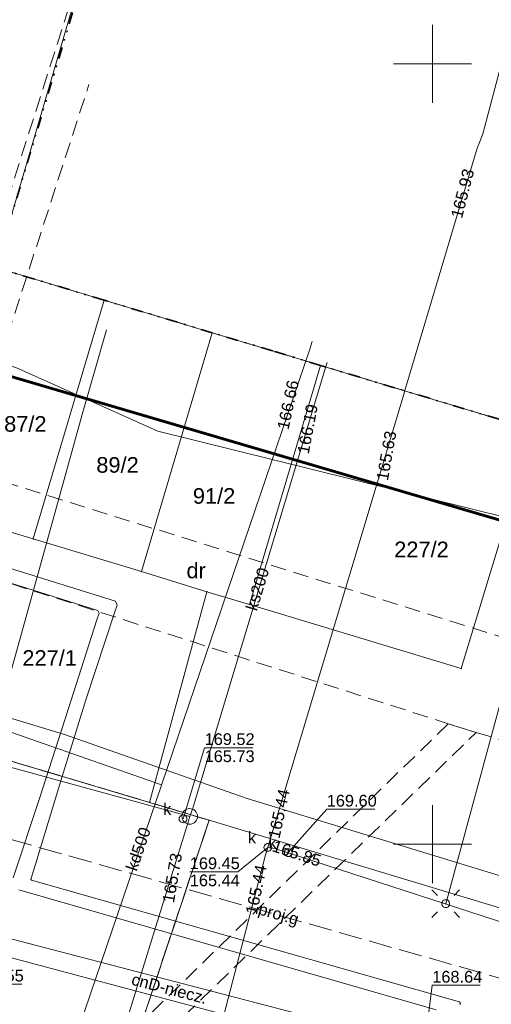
# Model space of a CAD drawing. Extents: x 7503703 to 7518012, y 5690450 to 5705715.
# Tile 14 of 50: x 7512524 to 7512554, y 5696940 to 5697003. Entities that reach past the tile are written whole.
import ezdxf
from ezdxf.enums import TextEntityAlignment as Align

# ---------------------------------------------------------------- set-up
doc = ezdxf.new("R2010")
doc.units = 0
for name, pattern in [('DWUKROPK1_5-3', [2.23, 0.75, -0.46, 0.05, -0.46, 0.05, -0.46]), ('PRZER1-1', [1, 0.5, -0.5]), ('PRZER2-1', [1.5, 1, -0.5]), ('PRZER3-1', [2, 1.5, -0.5])]:
    doc.linetypes.add(name, pattern=pattern)
doc.layers.get('0').update_dxf_attribs({"linetype": 'CONTINUOUS'})
for name, color, linetype, lineweight in [('EGDE', 7, 'CONTINUOUS', 18), ('EGDE_O', 7, 'CONTINUOUS', 18), ('EGPG', 7, 'CONTINUOUS', 18), ('GESGPB', 7, 'CONTINUOUS', 35), ('GOSRBG', 7, 'CONTINUOUS', 18), ('GUPPRZ_O', 7, 'CONTINUOUS', 18), ('OTKC', 7, 'CONTINUOUS', 18), ('Ramka sekcyjna', 7, 'CONTINUOUS', 18), ('SUEO', 7, 'CONTINUOUS', 18), ('SUPK', 7, 'CONTINUOUS', 18), ('SUPP', 7, 'CONTINUOUS', 18), ('SUPW', 7, 'CONTINUOUS', 18), ('SUPW_O', 7, 'CONTINUOUS', 18)]:
    doc.layers.add(name, color=color, linetype=linetype, lineweight=lineweight)
for name, color, linetype, lineweight, true_color in [('EGUG', 96, 'CONTINUOUS', 18, 0x008000), ('EGUG_O', 96, 'CONTINUOUS', 18, 0x008000), ('GESKLU', 96, 'CONTINUOUS', 18, 0x008000), ('GESKLU_O', 96, 'CONTINUOUS', 18, 0x008000), ('SUCP', 212, 'CONTINUOUS', 18, 0xd200d2), ('SUCP_O', 212, 'CONTINUOUS', 18, 0xd200d2), ('SUEP', 1, 'CONTINUOUS', 18, 0xff0000), ('SUGP', 52, 'CONTINUOUS', 18, 0xbfbf00), ('SUGP_O', 52, 'CONTINUOUS', 18, 0xbfbf00), ('SUKP', 36, 'CONTINUOUS', 18, 0x803300), ('SUKP_O', 36, 'CONTINUOUS', 18, 0x803300), ('SUWP', 5, 'CONTINUOUS', 18, 0x0000ff)]:
    doc.layers.add(name, color=color, linetype=linetype, lineweight=lineweight, true_color=true_color)
doc.styles.add('Arial', font='arial.ttf')

# ---------------------------------------------------------------- blocks, each defined once
blk = doc.blocks.new('D_GUPELA2')
blk.add_hatch(color=0).paths.add_polyline_path([(-0.001087, 0.044987), (0.011881, 0.043403), (0.021281, 0.03965), (0.030065, 0.033482), (0.038133, 0.023893), (0.043117, 0.012881), (0.044986, 0.001113), (0.044323, -0.007777), (0.040557, -0.019497), (0.033417, -0.030138), (0.024849, -0.037517), (0.013788, -0.042836), (0.002013, -0.044955), (-0.00982, -0.043916), (-0.020466, -0.040077), (-0.029541, -0.033946), (-0.036867, -0.025804), (-0.04187, -0.01649), (-0.04461, -0.005909), (-0.044532, 0.006476), (-0.041285, 0.017903), (-0.034764, 0.028574), (-0.024479, 0.03776), (-0.013449, 0.042943)])
at = {"color": 0}
for points in [[(-0.883883, 0.883883), (-0.53033, 0.53033)], [(0.883883, 0.883883), (0.53033, 0.53033)], [(-0.883883, -0.883883), (-0.53033, -0.53033)], [(0.883883, -0.883883), (0.53033, -0.53033)]]:
    blk.add_lwpolyline(points, dxfattribs=at)
blk = doc.blocks.new('D_GUPELA1')
at = {"color": 0}
blk.add_lwpolyline([(0, 0.25), (0.064705, 0.241481), (0.125, 0.216506), (0.176777, 0.176777), (0.216506, 0.125), (0.241481, 0.064705), (0.25, 0), (0.241481, -0.064705), (0.216506, -0.125), (0.176777, -0.176777), (0.125, -0.216506), (0.064705, -0.241481), (0, -0.25), (-0.064705, -0.241481), (-0.125, -0.216506), (-0.176777, -0.176777), (-0.216506, -0.125), (-0.241481, -0.064705), (-0.25, 0), (-0.241481, 0.064705), (-0.216506, 0.125), (-0.176777, 0.176777), (-0.125, 0.216506), (-0.064705, 0.241481)], close=True, dxfattribs=at)
blk = doc.blocks.new('D_GUPIWZ1_1')
at = {"color": 0}
blk.add_lwpolyline([(0, 0.25), (0.064705, 0.241481), (0.125, 0.216506), (0.176777, 0.176777), (0.216506, 0.125), (0.241481, 0.064705), (0.25, 0), (0.241481, -0.064705), (0.216506, -0.125), (0.176777, -0.176777), (0.125, -0.216506), (0.064705, -0.241481), (0, -0.25), (-0.064705, -0.241481), (-0.125, -0.216506), (-0.176777, -0.176777), (-0.216506, -0.125), (-0.241481, -0.064705), (-0.25, 0), (-0.241481, 0.064705), (-0.216506, 0.125), (-0.176777, 0.176777), (-0.125, 0.216506), (-0.064705, 0.241481)], close=True, dxfattribs=at)
blk = doc.blocks.new('D_GUPISN1')
at = {"color": 0}
blk.add_lwpolyline([(0, 0.25), (0.064705, 0.241481), (0.125, 0.216506), (0.176777, 0.176777), (0.216506, 0.125), (0.241481, 0.064705), (0.25, 0), (0.241481, -0.064705), (0.216506, -0.125), (0.176777, -0.176777), (0.125, -0.216506), (0.064705, -0.241481), (0, -0.25), (-0.064705, -0.241481), (-0.125, -0.216506), (-0.176777, -0.176777), (-0.216506, -0.125), (-0.241481, -0.064705), (-0.25, 0), (-0.241481, 0.064705), (-0.216506, 0.125), (-0.176777, 0.176777), (-0.125, 0.216506), (-0.064705, 0.241481)], close=True, dxfattribs=at)
blk = doc.blocks.new('D_GEPPGD1_2')
blk.add_hatch(color=0).paths.add_polyline_path([(0, -0.045), (0.013906, -0.042798), (0.02645, -0.036406), (0.036406, -0.02645), (0.042798, -0.013906), (0.045, 0), (0.042798, 0.013906), (0.036406, 0.02645), (0.02645, 0.036406), (0.013906, 0.042798), (0, 0.045), (-0.013906, 0.042798), (-0.02645, 0.036406), (-0.036406, 0.02645), (-0.042798, 0.013906), (-0.045, 0), (-0.042798, -0.013906), (-0.036406, -0.02645), (-0.02645, -0.036406), (-0.013906, -0.042798)])

msp = doc.modelspace()

# ---------------------------------------------------------------- linework, layer by layer
at = {"layer": 'EGDE', "color": 7, "linetype": 'Continuous', "lineweight": 18, "elevation": 10.22}
for points in [[(7512450.288, 5696996.998), (7512458.488, 5697009.297), (7512464.168, 5697027.425), (7512477.707, 5697023.195), (7512528.033, 5697007.436), (7512521.993, 5696986.957), (7512517.473, 5696971.639), (7512515.053, 5696963.509), (7512446.498, 5696985.069)], [(7512524.392, 5696969.559), (7512528.932, 5696984.867), (7512521.993, 5696986.957), (7512517.473, 5696971.639)], [(7512531.332, 5696967.469), (7512535.872, 5696982.778), (7512528.932, 5696984.867), (7512524.392, 5696969.559)], [(7512539.742, 5696981.618), (7512535.872, 5696982.778), (7512531.332, 5696967.469), (7512535.532, 5696966.179), (7512538.271, 5696965.369), (7512542.821, 5696980.678)], [(7512551.84, 5696961.249), (7512556.49, 5696976.558), (7512556.06, 5696976.688), (7512542.821, 5696980.678), (7512538.271, 5696965.369)], [(7512574.438, 5696934.651), (7512583.538, 5696965.698), (7512584.278, 5696968.198), (7512556.49, 5696976.558), (7512551.84, 5696961.249), (7512538.271, 5696965.369), (7512535.532, 5696966.179), (7512531.842, 5696952.68), (7512535.671, 5696951.53), (7512557.91, 5696944.83), (7512564.42, 5696967.52), (7512577.43, 5696963.91), (7512570.82, 5696940.94), (7512573.008, 5696940.281), (7512569.878, 5696931.192), (7512645.12, 5696910.644), (7512661.518, 5696906.166), (7512689.851, 5696898.43), (7512693.481, 5696901.899), (7512621.024, 5696921.693), (7512615.084, 5696923.452)], [(7512531.842, 5696952.68), (7512535.532, 5696966.179), (7512531.332, 5696967.469), (7512524.392, 5696969.559), (7512517.473, 5696971.639), (7512515.053, 5696963.509), (7512513.453, 5696958.15)], [(7512505.031, 5696844.74), (7512516.191, 5696880.777), (7512513.852, 5696881.496), (7512530.201, 5696935.092), (7512535.671, 5696951.53), (7512531.842, 5696952.68), (7512513.453, 5696958.15), (7512503.263, 5696923.853), (7512491.993, 5696885.936), (7512483.403, 5696857.039), (7512465.93, 5696798.606), (7512491.201, 5696791.176), (7512493.631, 5696790.406), (7512491.11, 5696792.39), (7512506.761, 5696844.17)], [(7512569.878, 5696931.192), (7512573.008, 5696940.281), (7512570.82, 5696940.94), (7512557.91, 5696944.83), (7512535.671, 5696951.53), (7512530.201, 5696935.092), (7512565.018, 5696925.132), (7512623.01, 5696908.62), (7512643.01, 5696902.925), (7512645.12, 5696910.644)]]:
    msp.add_lwpolyline(points, close=True, dxfattribs=at)
at = {"layer": 'EGUG', "color": 96, "linetype": 'PRZER1-1', "lineweight": 18, "true_color": 0x008000, "elevation": 10.08}
for points in [[(7512565.018, 5696925.132), (7512530.201, 5696935.092), (7512535.671, 5696951.53), (7512531.842, 5696952.68), (7512513.453, 5696958.15), (7512515.053, 5696963.509), (7512517.473, 5696971.639), (7512510.504, 5696973.739), (7512505.294, 5696975.308), (7512468.957, 5696986.258), (7512468.577, 5696992.578), (7512466.157, 5696993.298), (7512450.846, 5696997.834), (7512430.209, 5697003.948), (7512429.699, 5697002.438), (7512376.2, 5697019.1)], [(7512456.471, 5697006.271), (7512471.387, 5697001.587), (7512473.157, 5697001.257), (7512509.884, 5696990.617), (7512515.054, 5696989.057), (7512521.993, 5696986.957), (7512528.932, 5696984.867), (7512535.872, 5696982.778), (7512539.742, 5696981.618), (7512542.821, 5696980.678), (7512556.06, 5696976.688)]]:
    msp.add_lwpolyline(points, dxfattribs=at)
msp.add_lwpolyline([(7512513.453, 5696958.15), (7512531.842, 5696952.68), (7512535.671, 5696951.53), (7512530.201, 5696935.092), (7512513.852, 5696881.496), (7512516.191, 5696880.777), (7512505.031, 5696844.74), (7512506.761, 5696844.17), (7512491.11, 5696792.39), (7512493.631, 5696790.406), (7512491.201, 5696791.176), (7512465.93, 5696798.606), (7512483.403, 5696857.039), (7512491.993, 5696885.936), (7512503.263, 5696923.853)], close=True, dxfattribs=at)
at = {"layer": 'GESGPB', "color": 7, "linetype": 'DWUKROPK1_5-3', "lineweight": 35, "elevation": 10.1}
for points in [[(7512599.331, 5697115.344), (7512556.49, 5696976.558), (7512542.821, 5696980.678), (7512539.742, 5696981.618), (7512535.872, 5696982.778), (7512528.932, 5696984.867), (7512521.993, 5696986.957), (7512517.453, 5696971.649), (7512513.453, 5696958.15), (7512506.043, 5696933.272), (7512834.022, 5696832.038), (7512839.07, 5696834.82), (7512845.963, 5696838.599), (7512853.095, 5696845.399), (7512853.94, 5696848.24), (7512867.188, 5696892.527), (7512874.83, 5696917.94), (7512878.731, 5696930.93), (7512790.055, 5696979.375), (7512630.836, 5697066.378), (7512611.809, 5697119.393)], [(7512529.414, 5697011.575), (7512459.178, 5697032.735), (7512448.708, 5696998.468), (7512442.528, 5696978.239), (7512438.778, 5696965.78), (7512438.058, 5696963.39), (7512435.538, 5696954.521), (7512455.417, 5696948.531), (7512506.043, 5696933.272), (7512513.453, 5696958.15), (7512517.453, 5696971.649), (7512521.993, 5696986.957)]]:
    msp.add_lwpolyline(points, close=True, dxfattribs=at)
at = {"layer": 'GESKLU', "color": 96, "linetype": 'PRZER3-1', "lineweight": 18, "true_color": 0x008000, "elevation": 10.06}
for points in [[(7512565.018, 5696925.132), (7512530.201, 5696935.092), (7512535.671, 5696951.53), (7512531.842, 5696952.68), (7512513.453, 5696958.15), (7512515.053, 5696963.509), (7512517.473, 5696971.639), (7512510.504, 5696973.739), (7512505.294, 5696975.308), (7512468.957, 5696986.258), (7512468.577, 5696992.578), (7512466.157, 5696993.298), (7512450.846, 5696997.834), (7512430.209, 5697003.948), (7512429.699, 5697002.438), (7512376.2, 5697019.1)], [(7512456.471, 5697006.271), (7512471.387, 5697001.587), (7512473.157, 5697001.257), (7512509.884, 5696990.617), (7512515.054, 5696989.057), (7512521.993, 5696986.957), (7512528.932, 5696984.867), (7512535.872, 5696982.778), (7512539.742, 5696981.618), (7512542.821, 5696980.678), (7512556.06, 5696976.688)]]:
    msp.add_lwpolyline(points, dxfattribs=at)
msp.add_lwpolyline([(7512513.453, 5696958.15), (7512531.842, 5696952.68), (7512535.671, 5696951.53), (7512530.201, 5696935.092), (7512513.852, 5696881.496), (7512516.191, 5696880.777), (7512505.031, 5696844.74), (7512506.761, 5696844.17), (7512491.11, 5696792.39), (7512493.631, 5696790.406), (7512491.201, 5696791.176), (7512465.93, 5696798.606), (7512483.403, 5696857.039), (7512491.993, 5696885.936), (7512503.263, 5696923.853)], close=True, dxfattribs=at)
at = {"layer": 'GOSRBG', "color": 3, "linetype": 'Continuous', "lineweight": 60, "elevation": 10.04}
msp.add_lwpolyline([(7512739.985, 5696896.446), (7512699.032, 5696928.944), (7512591.508, 5696959.84), (7512503.234, 5696985.761), (7512469.374, 5696889.223), (7512539.922, 5696865.093), (7512550.495, 5696898.359), (7512651.11, 5696869.527), (7512666.595, 5696861.927), (7512692.607, 5696849.266)], close=True, dxfattribs=at)
at = {"layer": 'GUPPRZ_O', "color": 36, "linetype": 'Continuous', "lineweight": 13, "true_color": 0x803300, "elevation": 10.8, "flags": 128}
for points in [[(7512534, 5696951.62), (7512535.385, 5696956.183), (7512538.465, 5696956.183)], [(7512540.75, 5696949.46), (7512543.214, 5696952.238), (7512546.294, 5696952.238)], [(7512539.434, 5696949.793), (7512537.514, 5696948.227), (7512534.434, 5696948.227)]]:
    msp.add_lwpolyline(points, dxfattribs=at)
at = {"layer": 'GUPPRZ_O', "color": 212, "linetype": 'Continuous', "lineweight": 13, "true_color": 0xd200d2, "elevation": 10.8, "flags": 128}
for points in [[(7512519.8, 5696942.97), (7512520.583, 5696941.027), (7512523.663, 5696941.027)], [(7512549.61, 5696938.031), (7512549.979, 5696940.953), (7512553.059, 5696940.953)]]:
    msp.add_lwpolyline(points, dxfattribs=at)
at = {"layer": 'OTKC', "color": 7, "linetype": 'PRZER2-1', "lineweight": 18, "elevation": 10.18}
for points in [[(7512527.14, 5697005.06), (7512517.482, 5696974.79), (7512519.965, 5696974.012), (7512527.97, 5696998.69)], [(7512556.351, 5696962.677), (7512519.965, 5696974.012), (7512517.482, 5696974.79), (7512456.507, 5696994.052), (7512461.012, 5696986.001), (7512515.842, 5696969.101), (7512513.38, 5696960.25), (7512512, 5696955.64), (7512501.51, 5696922.36), (7512500.41, 5696918.51), (7512489.31, 5696883.96), (7512492, 5696883.01), (7512492.45, 5696884.37), (7512500.416, 5696909.979), (7512500.677, 5696910.814), (7512505.938, 5696927.526), (7512506.667, 5696929.671), (7512518.734, 5696968.05), (7512551.006, 5696957.721), (7512552.786, 5696957.153), (7512555.018, 5696956.501)]]:
    msp.add_lwpolyline(points, dxfattribs=at)
msp.add_lwpolyline([(7512506.667, 5696929.671), (7512505.938, 5696927.526), (7512525.861, 5696933.789), (7512526.868, 5696933.013), (7512523.904, 5696923.594), (7512526.095, 5696923.569), (7512529.579, 5696934.914), (7512530.341, 5696934.972), (7512559.914, 5696926.592), (7512560.207, 5696928.751), (7512556.55, 5696929.81), (7512531.882, 5696936.857), (7512552.786, 5696957.153), (7512551.006, 5696957.721), (7512530.077, 5696937.345)], close=True, dxfattribs=at)
at = {"layer": 'Ramka sekcyjna', "color": 7, "linetype": 'Continuous', "lineweight": 18, "elevation": 100, "flags": 128}
for points in [[(7512550, 5697000), (7512550, 5697002.5)], [(7512552.5, 5697000), (7512547.5, 5697000)], [(7512552.5, 5697000), (7512547.5, 5697000)], [(7512550, 5697000), (7512550, 5696997.5)], [(7512550, 5696947.5), (7512550, 5696952.5)], [(7512552.5, 5696950), (7512547.5, 5696950)]]:
    msp.add_lwpolyline(points, dxfattribs=at)
at = {"layer": 'SUCP', "color": 212, "linetype": 'Continuous', "lineweight": 18, "true_color": 0xd200d2, "elevation": 10.14}
msp.add_lwpolyline([(7512546.251, 5696936.527), (7512519.362, 5696943.686), (7512513.769, 5696964.3), (7512495.366, 5696969.918), (7512495.828, 5696971.888), (7512494.781, 5696972.165), (7512494.211, 5696970.364), (7512475.385, 5696975.963), (7512475.55, 5696976.597), (7512475.753, 5696977.375), (7512492.841, 5696972.165), (7512493.58, 5696974.319), (7512498.168, 5696972.873), (7512497.614, 5696970.549), (7512514.643, 5696965.433), (7512520.25, 5696944.645), (7512546.549, 5696937.789)], close=True, dxfattribs=at)
for points in [[(7512494.315, 5696976.582), (7512529.672, 5696965.583), (7512529.772, 5696965.323), (7512529.632, 5696964.893), (7512527.772, 5696959.243), (7512526.162, 5696954.064), (7512524.412, 5696948.284), (7512524.242, 5696947.764), (7512524.292, 5696947.694), (7512551.199, 5696940.045), (7512551.729, 5696939.885), (7512551.779, 5696939.785), (7512551.753, 5696939.693)], [(7512523.112, 5696947.844), (7512524.792, 5696952.924), (7512526.642, 5696958.633), (7512528.482, 5696964.373), (7512528.622, 5696964.803), (7512528.542, 5696964.983), (7512493.205, 5696976.052)], [(7512550.229, 5696939.375), (7512523.472, 5696947.064)]]:
    msp.add_lwpolyline(points, dxfattribs=at)
at = {"layer": 'SUEP', "color": 1, "linetype": 'Continuous', "lineweight": 18, "true_color": 0xff0000, "elevation": 10.14}
msp.add_lwpolyline([(7512550.842, 5696946.186), (7512557.392, 5696970.281), (7512532.379, 5696976.464), (7512523.284, 5696980.556), (7512518.214, 5696981.977), (7512515.994, 5696982.599), (7512509.9, 5696984.14), (7512506.093, 5696985.375), (7512480.262, 5696993.65), (7512454.17, 5697001.455)], dxfattribs=at)
at = {"layer": 'SUGP', "color": 52, "linetype": 'Continuous', "lineweight": 18, "true_color": 0xbfbf00, "elevation": 10.14}
msp.add_lwpolyline([(7512519.043, 5696959.5), (7512520.023, 5696958.95), (7512526.342, 5696957.05), (7512538.111, 5696952.93), (7512568.12, 5696943.76), (7512599.26, 5696933.98), (7512602.619, 5696932.98), (7512603.903, 5696934.292), (7512604.484, 5696937.035)], dxfattribs=at)
at = {"layer": 'SUGP', "color": 52, "linetype": 'PRZER3-1', "lineweight": 18, "true_color": 0xbfbf00, "elevation": 10.14}
msp.add_lwpolyline([(7512509.37, 5696954.16), (7512570.85, 5696936.73), (7512572.24, 5696941.52), (7512603.16, 5696932.26)], dxfattribs=at)
at = {"layer": 'SUKP', "color": 36, "linetype": 'Continuous', "lineweight": 18, "true_color": 0x803300, "elevation": 10.14}
for points in [[(7512579.826, 5697089.973), (7512577.69, 5697080.82), (7512571.93, 5697063.71), (7512561.197, 5697025.941), (7512561.151, 5697025.47), (7512553.226, 5696995.533), (7512553.044, 5696995.067), (7512552.855, 5696994.604), (7512548.223, 5696979.064), (7512548.128, 5696978.746), (7512539.569, 5696950.242), (7512539.434, 5696949.793), (7512539.277, 5696949.318), (7512534.191, 5696929.742)], [(7512542.281, 5696982.207), (7512542.121, 5696981.728), (7512520.292, 5696917.603)], [(7512512.431, 5696875.487), (7512512.617, 5696875.951), (7512518.568, 5696896.348), (7512518.811, 5696896.785), (7512518.967, 5696897.375), (7512521.86, 5696909.24), (7512522.963, 5696912.45), (7512528.321, 5696931.952), (7512528.461, 5696932.432), (7512534.297, 5696951.354), (7512534.429, 5696951.782), (7512534.603, 5696952.251), (7512543.091, 5696980.398), (7512543.241, 5696980.878)], [(7512534.429, 5696951.782), (7512503.367, 5696960.305), (7512498.188, 5696961.59), (7512495, 5696962.65), (7512490.24, 5696961.01), (7512477.77, 5696964.88), (7512465.08, 5696969.12), (7512455.87, 5696971.379), (7512453.564, 5696966.751)], [(7512499.34, 5696965.43), (7512532.62, 5696953.81)], [(7512539.434, 5696949.793), (7512539.877, 5696949.719), (7512595.026, 5696931.821)]]:
    msp.add_lwpolyline(points, dxfattribs=at)
at = {"layer": 'SUPK', "color": 36, "linetype": 'Continuous', "lineweight": 18, "true_color": 0x803300, "elevation": 10.14}
msp.add_lwpolyline([(7512534.43, 5696951.28, -1), (7512534.43, 5696952.28, -1)], format="xyb", close=True, dxfattribs=at)
at = {"layer": 'SUWP', "color": 5, "linetype": 'Continuous', "lineweight": 18, "true_color": 0x0000ff, "elevation": 10.14}
msp.add_lwpolyline([(7512472.884, 5696791.398), (7512476.47, 5696803.64), (7512482.822, 5696825.533), (7512491.165, 5696854.477), (7512493.512, 5696862.618), (7512497.662, 5696876.097), (7512503.092, 5696892.967), (7512503.362, 5696893.805), (7512514.404, 5696930.598), (7512515.692, 5696934.892), (7512527.542, 5696977.528), (7512529.082, 5696982.968)], dxfattribs=at)

# ---------------------------------------------------------------- block references
at = {"layer": 'EGPG', "color": 7, "linetype": 'Continuous', "lineweight": 18}
for p in [(7512528.932, 5696984.867, 10.24), (7512535.872, 5696982.778, 10.24), (7512539.742, 5696981.618, 10.24), (7512542.821, 5696980.678, 10.24), (7512524.392, 5696969.559, 10.24), (7512531.332, 5696967.469, 10.24), (7512535.532, 5696966.179, 10.24), (7512538.271, 5696965.369, 10.24), (7512551.84, 5696961.249, 10.24), (7512531.842, 5696952.68, 10.24), (7512535.671, 5696951.53, 10.24)]:
    msp.add_blockref('D_GEPPGD1_2', p, dxfattribs=at)
at = {"layer": 'SUEO', "color": 7, "linetype": 'Continuous', "lineweight": 18}
for name, p in [('D_GUPELA2', (7512550.842, 5696946.186, 10.15)), ('D_GUPELA1', (7512550.842, 5696946.186, 10.16))]:
    msp.add_blockref(name, p, dxfattribs=at)
at = {"layer": 'SUPP', "color": 7, "linetype": 'Continuous', "lineweight": 18}
msp.add_blockref('D_GUPISN1', (7512550.842, 5696946.186, 10.16), dxfattribs=at)
at = {"layer": 'SUPW', "color": 7, "linetype": 'Continuous', "lineweight": 18}
for p in [(7512534, 5696951.62, 10.18), (7512539.434, 5696949.793, 10.18), (7512540.75, 5696949.46, 10.18)]:
    msp.add_blockref('D_GUPIWZ1_1', p, dxfattribs=at)

# ---------------------------------------------------------------- texts
at = {"layer": 'EGDE_O', "color": 7, "linetype": 'Continuous', "lineweight": 0, "style": 'Arial'}
for s, p in [('87/2', (7512523.888, 5696976.432, 10.8)), ('89/2', (7512529.799, 5696973.806, 10.8)), ('91/2', (7512535.989, 5696971.816, 10.8)), ('227/2', (7512549.289, 5696968.39, 10.8)), ('227/1', (7512525.446, 5696961.432, 10.8))]:
    msp.add_text(s, height=1, dxfattribs=at).set_placement(p, align=Align.CENTER)
at = {"layer": 'EGUG_O', "color": 96, "linetype": 'Continuous', "lineweight": 0, "true_color": 0x008000, "style": 'Arial'}
msp.add_text('dr', height=1, dxfattribs=at).set_placement((7512534.841, 5696967.04, 10.8), align=Align.CENTER)
at = {"layer": 'GESKLU_O', "color": 96, "linetype": 'Continuous', "lineweight": 0, "true_color": 0x008000, "style": 'Arial'}
msp.add_text('dr', height=1, dxfattribs=at).set_placement((7512534.841, 5696967.04, 10.8), align=Align.CENTER)
at = {"layer": 'GUPPRZ_O', "color": 36, "linetype": 'Continuous', "lineweight": 0, "true_color": 0x803300, "style": 'Arial'}
for s, rotation, p in [('165.93', 75.64089, (7512551.882, 5696990.06, 10.8)), ('166.66', 77.843, (7512540.754, 5696976.507, 10.8)), ('166.19', 79.26485, (7512542.054, 5696974.967, 10.8)), ('165.63', 80.02779, (7512547.131, 5696973.254, 10.8)), ('165.44', 77.73932, (7512540.173, 5696950.302, 10.8)), ('165.85', 341.47325, (7512539.653, 5696949.566, 10.8)), ('165.73', 80.38083, (7512533.413, 5696946.199, 10.8)), ('165.44', 78.27521, (7512538.727, 5696945.444, 10.8))]:
    msp.add_text(s, height=0.75, rotation=rotation, dxfattribs=at).set_placement(p)
for s, p in [('169.52', (7512535.385, 5696956.355, 10.8)), ('165.73', (7512535.385, 5696955.26, 10.8)), ('169.60', (7512543.214, 5696952.41, 10.8)), ('169.45', (7512534.434, 5696948.4, 10.8)), ('165.44', (7512534.434, 5696947.305, 10.8))]:
    msp.add_text(s, height=0.75, dxfattribs=at).set_placement(p)
at = {"layer": 'GUPPRZ_O', "color": 212, "linetype": 'Continuous', "lineweight": 0, "true_color": 0xd200d2, "style": 'Arial'}
for s, p in [('169.55', (7512520.583, 5696941.2, 10.8)), ('168.64', (7512549.979, 5696941.126, 10.8))]:
    msp.add_text(s, height=0.75, dxfattribs=at).set_placement(p)
at = {"layer": 'SUCP_O', "color": 212, "linetype": 'Continuous', "lineweight": 0, "true_color": 0xd200d2, "style": 'Arial'}
msp.add_text('cnD-niecz.', height=0.75, rotation=345.2376, dxfattribs=at).set_placement((7512533.028, 5696940.378, 10.8), align=Align.CENTER)
at = {"layer": 'SUGP_O', "color": 52, "linetype": 'Continuous', "lineweight": 0, "true_color": 0xbfbf00, "style": 'Arial'}
msp.add_text('proj.g', height=0.75, rotation=344.17161, dxfattribs=at).set_placement((7512540.03, 5696945.163, 10.8), align=Align.CENTER)
at = {"layer": 'SUKP_O', "color": 36, "linetype": 'Continuous', "lineweight": 0, "true_color": 0x803300, "style": 'Arial'}
for s, rotation, p in [('ks200', 73.21839, (7512539.128, 5696966.239, 10.8)), ('kd500', 71.20007, (7512531.484, 5696949.571, 10.8))]:
    msp.add_text(s, height=0.75, rotation=rotation, dxfattribs=at).set_placement(p, align=Align.CENTER)
at = {"layer": 'SUPW_O', "color": 7, "linetype": 'Continuous', "lineweight": 0, "style": 'Arial'}
for p in [(7512533.25, 5696951.87, 10.8), (7512538.684, 5696950.043, 10.8), (7512540, 5696949.71, 10.8)]:
    msp.add_text('k', height=0.75, dxfattribs=at).set_placement(p, align=Align.RIGHT)

doc.saveas('drawing.dxf')
